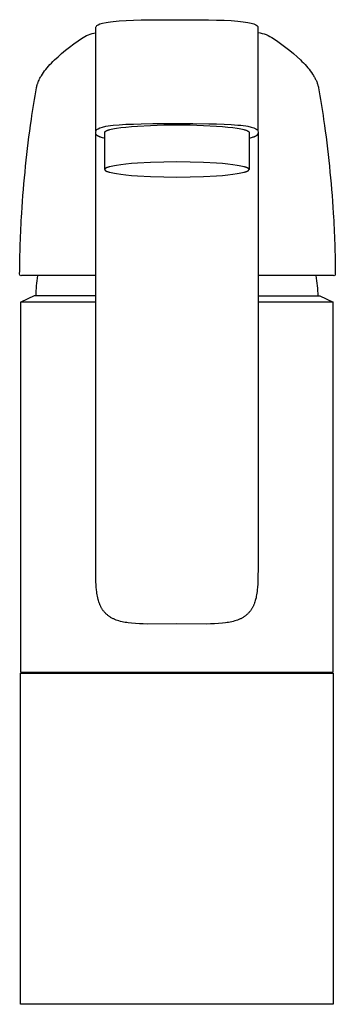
# Model space of a CAD drawing. Header units: millimetres. Extents: x -26 to 26, y 0 to 164.
import ezdxf

# ---------------------------------------------------------------- set-up
doc = ezdxf.new("R2010")
doc.units = ezdxf.units.MM
doc.header["$MEASUREMENT"] = 0
doc.layers.add('PLANNING', color=1, linetype='Continuous')

# ---------------------------------------------------------------- blocks, each defined once
blk = doc.blocks.new('83200000_f')
at = {"layer": 'PLANNING'}
for points in [[(-13.49, 145.05), (-13.49, 162.32), (-13.44, 162.46, -0.083377), (-13.32, 162.6), (-13.12, 162.74), (-12.8, 162.88), (-12.37, 163.01), (-11.78, 163.13), (-11.43, 163.19), (-11.04, 163.25), (-10.6, 163.3), (-9.59, 163.39), (-8.45, 163.46), (-7.22, 163.51), (-5.93, 163.54), (-3.97, 163.57), (-0.66, 163.58), (2.64, 163.58), (5.28, 163.55), (6.57, 163.53), (7.84, 163.48), (9.03, 163.43), (10.11, 163.35), (10.59, 163.3), (11.03, 163.25), (11.43, 163.19), (11.78, 163.13), (12.36, 163.01), (12.8, 162.88), (13.11, 162.74), (13.32, 162.6, -0.083377), (13.44, 162.46), (13.49, 162.32), (13.49, 145.05)], [(-13.5, 121.06), (-25.85, 121.06, -0.506695), (-26.16, 121.29, -0.014587), (-25.82, 131.45, -0.020264), (-24.21, 147.02, -0.00662), (-23.36, 152.27), (-23.34, 152.36), (-23.32, 152.45), (-23.3, 152.55), (-23.28, 152.64), (-23.25, 152.73), (-23.22, 152.82), (-23.2, 152.92), (-23.16, 153.01), (-23.13, 153.1), (-23.09, 153.19), (-23.02, 153.38), (-22.93, 153.56), (-22.84, 153.74), (-22.78, 153.88), (-22.7, 154.01), (-22.63, 154.14), (-22.55, 154.27), (-22.38, 154.54), (-22.2, 154.8), (-22, 155.07), (-21.8, 155.33), (-21.58, 155.6), (-21.35, 155.86), (-21.12, 156.12), (-20.87, 156.38), (-20.62, 156.65), (-20.35, 156.91), (-19.78, 157.44), (-19.18, 157.97), (-18.54, 158.5), (-17.86, 159.03), (-17.16, 159.56), (-16.42, 160.07), (-15.86, 160.45, -0.117285), (-13.49, 161.4)], [(13.5, 161.44, -0.122079), (16.06, 160.45), (16.77, 159.97), (17.46, 159.47), (18.12, 158.97), (18.77, 158.47), (19.39, 157.95), (19.98, 157.44), (20.54, 156.91), (20.8, 156.65), (21.06, 156.39), (21.31, 156.13), (21.54, 155.87), (21.77, 155.61), (21.98, 155.34), (22.18, 155.08), (22.38, 154.82), (22.56, 154.56), (22.72, 154.3), (22.8, 154.17), (22.88, 154.04), (22.95, 153.91), (23.02, 153.78), (23.08, 153.66), (23.14, 153.53), (23.2, 153.4), (23.26, 153.27), (23.31, 153.15), (23.35, 153.02), (23.4, 152.89), (23.44, 152.77), (23.47, 152.64), (23.5, 152.52), (23.53, 152.39), (23.56, 152.27, -0.008198), (24.41, 147, -0.020241), (26.01, 131.45, -0.014212), (26.35, 121.29, -0.506856), (26.05, 121.06), (13.5, 121.06)], [(-12, 143.88), (-12.18, 143.92), (-12.36, 143.96), (-12.54, 144.01), (-12.63, 144.04), (-12.71, 144.07), (-12.77, 144.09), (-12.84, 144.11), (-12.9, 144.14), (-12.96, 144.16), (-13.02, 144.19), (-13.05, 144.21), (-13.08, 144.22), (-13.11, 144.24), (-13.14, 144.25), (-13.16, 144.27), (-13.19, 144.29), (-13.21, 144.3), (-13.23, 144.31), (-13.25, 144.33), (-13.27, 144.34), (-13.28, 144.35), (-13.3, 144.37), (-13.32, 144.38), (-13.33, 144.4), (-13.35, 144.41), (-13.36, 144.43), (-13.37, 144.44), (-13.38, 144.45), (-13.38, 144.45), (-13.39, 144.46), (-13.4, 144.47), (-13.4, 144.48), (-13.41, 144.49), (-13.42, 144.5), (-13.42, 144.51), (-13.43, 144.52), (-13.43, 144.53), (-13.44, 144.54), (-13.44, 144.54), (-13.45, 144.55), (-13.45, 144.56), (-13.46, 144.57), (-13.46, 144.58), (-13.46, 144.59), (-13.47, 144.6), (-13.47, 144.6), (-13.47, 144.61), (-13.48, 144.62), (-13.48, 144.63), (-13.48, 144.64), (-13.48, 144.65), (-13.49, 144.66), (-13.49, 144.67), (-13.49, 144.68), (-13.49, 144.69), (-13.49, 144.7), (-13.5, 144.71), (-13.5, 144.72), (-13.5, 144.75), (-13.5, 144.77), (-13.5, 144.79), (-13.5, 144.86), (-13.44, 145.19, -0.083154), (-13.33, 145.33), (-13.12, 145.47), (-12.81, 145.61), (-12.38, 145.74), (-11.8, 145.87), (-11.45, 145.93), (-11.06, 145.98), (-10.62, 146.04), (-9.61, 146.13), (-8.47, 146.2), (-7.23, 146.25), (-5.95, 146.28), (-3.98, 146.31), (-1.33, 146.33), (2.65, 146.32), (5.29, 146.29), (6.59, 146.27), (7.86, 146.23), (9.05, 146.17), (10.13, 146.08), (10.62, 146.04), (11.05, 145.98), (11.45, 145.93), (11.8, 145.87), (12.38, 145.74), (12.81, 145.61), (13.12, 145.47), (13.32, 145.33, -0.083154), (13.44, 145.19), (13.5, 144.86), (13.5, 144.79), (13.5, 144.77), (13.5, 144.75), (13.49, 144.72), (13.49, 144.71), (13.49, 144.7), (13.49, 144.69), (13.49, 144.68), (13.48, 144.67), (13.48, 144.66), (13.48, 144.65), (13.48, 144.64), (13.48, 144.63), (13.47, 144.62), (13.47, 144.61), (13.47, 144.6), (13.46, 144.6), (13.46, 144.59), (13.46, 144.58), (13.45, 144.57), (13.45, 144.56), (13.45, 144.55), (13.44, 144.54), (13.44, 144.54), (13.43, 144.53), (13.43, 144.52), (13.42, 144.51), (13.41, 144.5), (13.41, 144.49), (13.4, 144.48), (13.4, 144.47), (13.39, 144.46), (13.38, 144.45), (13.37, 144.45), (13.37, 144.44), (13.36, 144.43), (13.34, 144.41), (13.33, 144.4), (13.31, 144.38), (13.3, 144.37), (13.28, 144.35), (13.26, 144.34), (13.24, 144.33), (13.23, 144.31), (13.21, 144.3), (13.19, 144.29), (13.16, 144.27), (13.13, 144.25), (13.1, 144.24), (13.07, 144.22), (13.05, 144.21), (13.02, 144.19), (12.96, 144.16), (12.9, 144.14), (12.83, 144.11), (12.77, 144.09), (12.71, 144.07), (12.62, 144.04), (12.53, 144.01), (12.36, 143.96), (12.18, 143.92), (12, 143.88)]]:
    blk.add_lwpolyline(points, format="xyb", dxfattribs=at)
for points in [[(-12, 138.7), (-12, 144.86), (-12, 144.87), (-12, 144.88), (-12, 144.88), (-12, 144.89), (-12, 144.9), (-11.99, 144.9), (-11.99, 144.91), (-11.99, 144.92), (-11.99, 144.92), (-11.98, 144.93), (-11.98, 144.94), (-11.97, 144.95), (-11.97, 144.95), (-11.96, 144.96), (-11.96, 144.97), (-11.95, 144.97), (-11.95, 144.98), (-11.94, 144.99), (-11.93, 145), (-11.93, 145), (-11.92, 145.01), (-11.91, 145.02), (-11.9, 145.02), (-11.89, 145.03), (-11.88, 145.04), (-11.87, 145.05), (-11.86, 145.05), (-11.85, 145.06), (-11.83, 145.08), (-11.8, 145.09), (-11.77, 145.1), (-11.75, 145.12), (-11.72, 145.13), (-11.68, 145.15), (-11.65, 145.16), (-11.61, 145.18), (-11.54, 145.21), (-11.45, 145.24), (-11.36, 145.27), (-11.26, 145.29), (-11.16, 145.32), (-10.92, 145.38), (-10.66, 145.44), (-10.37, 145.49), (-10.05, 145.55), (-9.32, 145.65), (-8.49, 145.75), (-7.57, 145.84), (-6.57, 145.91), (-4.42, 146.03), (-2.19, 146.1), (0, 146.12), (2.18, 146.1), (4.42, 146.03), (6.56, 145.91), (7.56, 145.84), (8.48, 145.75), (9.31, 145.65), (10.04, 145.55), (10.36, 145.49), (10.66, 145.44), (10.92, 145.38), (11.16, 145.32), (11.26, 145.29), (11.36, 145.27), (11.45, 145.24), (11.54, 145.21), (11.61, 145.18), (11.65, 145.16), (11.68, 145.15), (11.71, 145.13), (11.74, 145.12), (11.77, 145.1), (11.8, 145.09), (11.82, 145.08), (11.85, 145.06), (11.86, 145.05), (11.87, 145.05), (11.88, 145.04), (11.89, 145.03), (11.9, 145.02), (11.91, 145.02), (11.91, 145.01), (11.92, 145), (11.93, 145), (11.94, 144.99), (11.94, 144.98), (11.95, 144.97), (11.96, 144.97), (11.96, 144.96), (11.97, 144.95), (11.97, 144.95), (11.98, 144.94), (11.98, 144.93), (11.98, 144.92), (11.99, 144.92), (11.99, 144.91), (11.99, 144.9), (11.99, 144.9), (12, 144.89), (12, 144.88), (12, 144.88), (12, 144.87), (12, 144.86), (12, 138.7)], [(13.5, 144.7), (13.5, 72.52), (13.49, 70.93), (13.47, 70.14), (13.45, 69.74), (13.42, 69.34), (13.37, 68.82), (13.34, 68.56), (13.3, 68.3), (13.26, 68.05), (13.21, 67.79), (13.16, 67.53), (13.1, 67.28), (13.04, 67.08), (12.98, 66.88), (12.91, 66.68), (12.84, 66.49), (12.8, 66.39), (12.76, 66.3), (12.72, 66.2), (12.67, 66.11), (12.63, 66.02), (12.58, 65.93), (12.53, 65.84), (12.48, 65.75), (12.42, 65.65), (12.36, 65.56), (12.3, 65.48), (12.23, 65.39), (12.17, 65.3), (12.1, 65.22), (12.03, 65.14), (11.96, 65.05), (11.88, 64.98), (11.81, 64.9), (11.73, 64.82), (11.65, 64.75), (11.57, 64.68), (11.48, 64.61), (11.4, 64.55), (11.31, 64.48), (11.22, 64.41), (11.12, 64.35), (11.02, 64.29), (10.92, 64.23), (10.82, 64.17), (10.72, 64.12), (10.62, 64.07), (10.51, 64.02), (10.4, 63.97), (10.3, 63.93), (10.19, 63.88), (10.08, 63.84), (9.86, 63.76), (9.64, 63.69), (9.38, 63.62), (9.13, 63.56), (8.87, 63.5), (8.61, 63.45), (8.35, 63.41), (8.09, 63.37), (7.57, 63.3), (6.91, 63.25), (6.24, 63.21), (5.58, 63.19), (4.92, 63.18), (0, 63.22), (-4.92, 63.18), (-5.59, 63.19), (-6.25, 63.21), (-6.91, 63.25), (-7.57, 63.3), (-8.09, 63.37), (-8.35, 63.41), (-8.61, 63.45), (-8.87, 63.5), (-9.13, 63.56), (-9.39, 63.62), (-9.64, 63.69), (-9.86, 63.76), (-10.08, 63.84), (-10.19, 63.88), (-10.3, 63.93), (-10.41, 63.97), (-10.51, 64.02), (-10.62, 64.07), (-10.72, 64.12), (-10.82, 64.17), (-10.93, 64.23), (-11.03, 64.29), (-11.12, 64.35), (-11.22, 64.41), (-11.32, 64.48), (-11.4, 64.55), (-11.49, 64.61), (-11.57, 64.68), (-11.65, 64.75), (-11.73, 64.82), (-11.81, 64.9), (-11.89, 64.98), (-11.96, 65.05), (-12.03, 65.14), (-12.1, 65.22), (-12.17, 65.3), (-12.24, 65.39), (-12.3, 65.48), (-12.36, 65.56), (-12.42, 65.65), (-12.48, 65.75), (-12.53, 65.84), (-12.58, 65.93), (-12.63, 66.02), (-12.68, 66.11), (-12.72, 66.2), (-12.76, 66.3), (-12.81, 66.39), (-12.84, 66.49), (-12.92, 66.68), (-12.98, 66.88), (-13.05, 67.08), (-13.1, 67.28), (-13.16, 67.53), (-13.22, 67.79), (-13.27, 68.05), (-13.31, 68.3), (-13.34, 68.56), (-13.37, 68.82), (-13.42, 69.34), (-13.45, 69.74), (-13.47, 70.14), (-13.49, 70.93), (-13.5, 72.52), (-13.5, 144.7)], [(0, 139.95), (-2.19, 139.93), (-4.42, 139.86), (-6.57, 139.75), (-7.57, 139.67), (-8.49, 139.58), (-9.32, 139.49), (-10.05, 139.38), (-10.37, 139.33), (-10.66, 139.27), (-10.92, 139.22), (-11.16, 139.16), (-11.26, 139.13), (-11.36, 139.1), (-11.45, 139.07), (-11.54, 139.04), (-11.61, 139.01), (-11.65, 139), (-11.68, 138.98), (-11.72, 138.97), (-11.75, 138.95), (-11.77, 138.94), (-11.8, 138.92), (-11.83, 138.91), (-11.85, 138.89), (-11.86, 138.89), (-11.87, 138.88), (-11.88, 138.87), (-11.89, 138.87), (-11.9, 138.86), (-11.91, 138.85), (-11.92, 138.84), (-11.93, 138.84), (-11.93, 138.83), (-11.94, 138.82), (-11.95, 138.82), (-11.95, 138.81), (-11.96, 138.8), (-11.96, 138.79), (-11.97, 138.79), (-11.97, 138.78), (-11.98, 138.77), (-11.98, 138.77), (-11.99, 138.76), (-11.99, 138.75), (-11.99, 138.74), (-11.99, 138.74), (-12, 138.73), (-12, 138.72), (-12, 138.72), (-12, 138.71), (-12, 138.7), (-12, 138.7), (-12, 138.69), (-12, 138.68), (-12, 138.67), (-12, 138.67), (-12, 138.66), (-11.99, 138.65), (-11.99, 138.65), (-11.99, 138.64), (-11.99, 138.63), (-11.98, 138.63), (-11.98, 138.62), (-11.97, 138.61), (-11.97, 138.6), (-11.96, 138.6), (-11.96, 138.59), (-11.95, 138.58), (-11.95, 138.58), (-11.94, 138.57), (-11.93, 138.56), (-11.93, 138.55), (-11.92, 138.55), (-11.91, 138.54), (-11.9, 138.53), (-11.89, 138.53), (-11.88, 138.52), (-11.87, 138.51), (-11.86, 138.5), (-11.85, 138.5), (-11.83, 138.48), (-11.8, 138.47), (-11.77, 138.45), (-11.75, 138.44), (-11.72, 138.42), (-11.68, 138.41), (-11.65, 138.39), (-11.61, 138.38), (-11.54, 138.35), (-11.45, 138.32), (-11.36, 138.29), (-11.26, 138.26), (-11.16, 138.23), (-10.92, 138.18), (-10.66, 138.12), (-10.37, 138.06), (-10.05, 138.01), (-9.32, 137.91), (-8.49, 137.81), (-7.57, 137.72), (-6.57, 137.65), (-4.42, 137.53), (-2.19, 137.46), (0, 137.44), (2.18, 137.46), (4.42, 137.53), (6.56, 137.65), (7.56, 137.72), (8.48, 137.81), (9.31, 137.91), (10.04, 138.01), (10.36, 138.06), (10.66, 138.12), (10.92, 138.18), (11.16, 138.23), (11.26, 138.26), (11.36, 138.29), (11.45, 138.32), (11.54, 138.35), (11.61, 138.38), (11.65, 138.39), (11.68, 138.41), (11.71, 138.42), (11.74, 138.44), (11.77, 138.45), (11.8, 138.47), (11.82, 138.48), (11.85, 138.5), (11.86, 138.5), (11.87, 138.51), (11.88, 138.52), (11.89, 138.53), (11.9, 138.53), (11.91, 138.54), (11.91, 138.55), (11.92, 138.55), (11.93, 138.56), (11.94, 138.57), (11.94, 138.58), (11.95, 138.58), (11.96, 138.59), (11.96, 138.6), (11.97, 138.6), (11.97, 138.61), (11.98, 138.62), (11.98, 138.63), (11.98, 138.63), (11.99, 138.64), (11.99, 138.65), (11.99, 138.65), (11.99, 138.66), (12, 138.67), (12, 138.67), (12, 138.68), (12, 138.69), (12, 138.7), (12, 138.7), (12, 138.71), (12, 138.72), (12, 138.72), (11.99, 138.73), (11.99, 138.74), (11.99, 138.74), (11.99, 138.75), (11.98, 138.76), (11.98, 138.77), (11.98, 138.77), (11.97, 138.78), (11.97, 138.79), (11.96, 138.79), (11.96, 138.8), (11.95, 138.81), (11.94, 138.82), (11.94, 138.82), (11.93, 138.83), (11.92, 138.84), (11.91, 138.84), (11.91, 138.85), (11.9, 138.86), (11.89, 138.87), (11.88, 138.87), (11.87, 138.88), (11.86, 138.89), (11.85, 138.89), (11.82, 138.91), (11.8, 138.92), (11.77, 138.94), (11.74, 138.95), (11.71, 138.97), (11.68, 138.98), (11.65, 139), (11.61, 139.01), (11.54, 139.04), (11.45, 139.07), (11.36, 139.1), (11.26, 139.13), (11.16, 139.16), (10.92, 139.22), (10.66, 139.27), (10.36, 139.33), (10.04, 139.38), (9.31, 139.49), (8.48, 139.58), (7.56, 139.67), (6.56, 139.75), (4.42, 139.86), (2.18, 139.93), (0, 139.95)], [(-13.5, 116.65), (-26, 116.65), (-26, 55.2), (26, 55.2), (26, 116.65), (13.5, 116.65)], [(-13.5, 117.7), (-23.75, 117.7), (-25.99, 116.66)], [(13.5, 117.7), (23.75, 117.7), (25.98, 116.66)]]:
    blk.add_lwpolyline(points, dxfattribs=at)
blk.add_lwpolyline([(-26, 0), (-26, 55), (26, 55), (26, 0)], close=True, dxfattribs=at)
for centre, start, end in [((2.95, 116.98), 171.1305, 178.4469), ((-2.95, 116.98), 1.5531, 8.8695)]:
    blk.add_arc(centre, 26.45, start, end, dxfattribs=at)

msp = doc.modelspace()

# ---------------------------------------------------------------- block references
msp.add_blockref('83200000_f', (0, 0))

doc.saveas('drawing.dxf')
